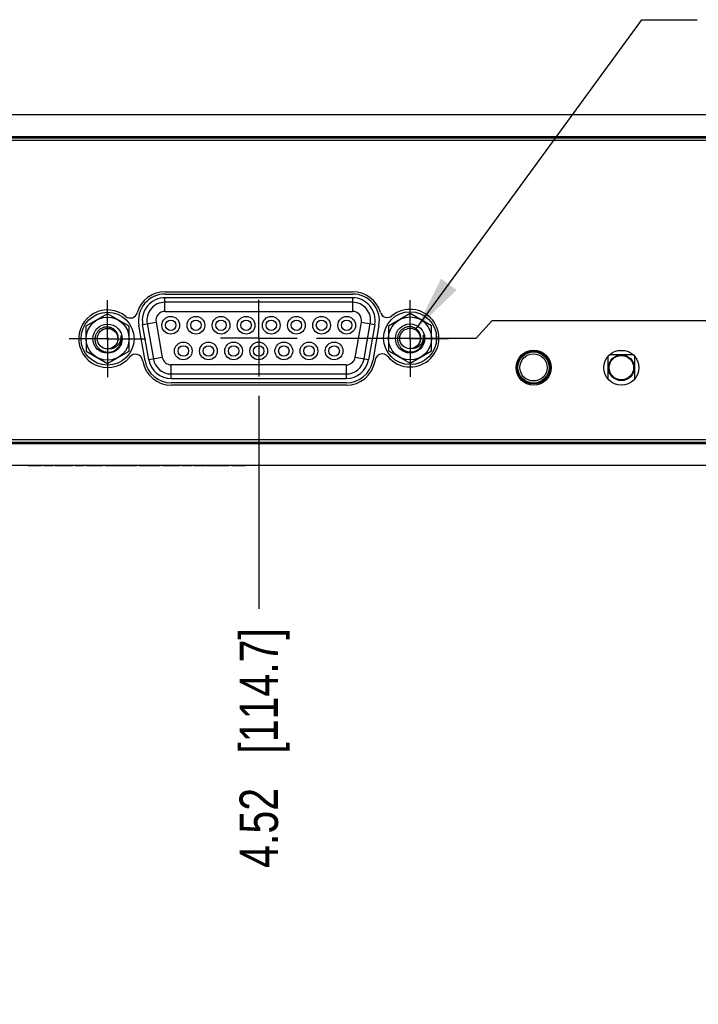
# Model space of a CAD drawing. Header units: inches. Extents: x 0 to 34, y 0 to 22.
# Tile 2 of 106: x 5.9 to 8.1, y 4.3 to 7.5. Entities that reach past the tile are written whole.
import ezdxf

# ---------------------------------------------------------------- set-up
doc = ezdxf.new("R2010")
doc.units = ezdxf.units.IN
doc.header["$LTSCALE"] = 1.87
doc.header["$MEASUREMENT"] = 0
doc.linetypes.add('CENTER', pattern=[0.6, 0.375, -0.075, 0.075, -0.075])
doc.layers.get('0').update_dxf_attribs({"linetype": 'CONTINUOUS'})
for name, color, linetype in [('02___PRT_ALL_AXES', 7, 'CONTINUOUS'), ('DEFAULT_1', 7, 'CENTER'), ('DETAIL', 7, 'CONTINUOUS'), ('DIMENSIONS', 7, 'CONTINUOUS')]:
    doc.layers.add(name, color=color, linetype=linetype)
doc.styles.get("Standard").update_dxf_attribs({"font": 'txt', "width": 0.8})
doc.dimstyles.new('DIMSTYLE_1', dxfattribs={"dimtxt": 0.125, "dimasz": 0.18, "dimexe": 0.125, "dimexo": 0.0625, "dimgap": 0.09, "dimtad": 0, "dimtih": 1, "dimtoh": 1, "dimlfac": 1.333333, "dimzin": 4, "dimdsep": 46, "dimtxsty": 'STANDARD', "dimblk": '_FILLED', "dimblk1": '_FILLED', "dimblk2": '_FILLED', "dimcen": 0.09, "dimadec": 0, "dimazin": 0, "dimtfac": 1, "dimtofl": 0, "dimtmove": 0, "dimatfit": 3, "dimldrblk": '_FILLED', "dimfxl": 1, "dimtolj": 1, "dimtzin": 4, "dimarcsym": 0})
doc.dimstyles.get("Standard").update_dxf_attribs({"dimtxt": 0.125, "dimasz": 0.18, "dimexe": 0.125, "dimexo": 0.0625, "dimgap": 0.09, "dimtad": 0, "dimtih": 1, "dimtoh": 1, "dimdec": 3, "dimzin": 4, "dimdsep": 46, "dimtxsty": 'STANDARD', "dimblk": '_FILLED', "dimblk1": '_FILLED', "dimblk2": '_FILLED', "dimcen": 0.09, "dimadec": 0, "dimazin": 0, "dimtol": 1, "dimtp": 0.01, "dimtm": 0.01, "dimtfac": 1, "dimtdec": 3, "dimtofl": 0, "dimtmove": 0, "dimatfit": 3, "dimldrblk": '_FILLED', "dimfxl": 1, "dimtolj": 1, "dimtzin": 4, "dimarcsym": 0})

# ---------------------------------------------------------------- blocks, each defined once
blk = doc.blocks.new('*D4')
at = {"layer": 'DIMENSIONS', "color": 2, "linetype": 'CONTINUOUS'}
for p, q in [((7.3623, 6.4777), (7.4141, 6.5349)), ((7.4141, 6.5349), (10.1455, 6.5349)), ((6.8426, 6.4777), (7.3623, 6.4777))]:
    blk.add_line(p, q, dxfattribs=at)
at = {"layer": 'DIMENSIONS', "color": 2, "linetype": 'CONTINUOUS', "insert": (10.208, 6.5974), "char_height": 0.125, "width": 0.825, "attachment_point": 1, "line_spacing_factor": 0.9}
blk.add_mtext('.55{\\Ftxt.shx;\\W1.000000;\\H0.125000; }[14]', dxfattribs=at)
blk = doc.blocks.new('_FILLED')
at = {"color": 0, "linetype": 'BYBLOCK'}
blk.add_solid([(0, 0), (-1, 0.174), (-1, -0.174)], dxfattribs=at)
blk = doc.blocks.new('*D30')
at = {"layer": 'DIMENSIONS', "color": 2, "linetype": 'CONTINUOUS'}
blk.add_line((6.655, 6.2901), (6.655, 5.5961), dxfattribs=at)
at = {"layer": 'DIMENSIONS', "color": 2, "linetype": 'CONTINUOUS', "insert": (6.5925, 5.5336), "char_height": 0.125, "width": 1.225, "attachment_point": 3, "rotation": 90, "line_spacing_factor": 0.9}
blk.add_mtext('4.52{\\Ftxt.shx;\\W1.000000;\\H0.125000; }[114.7]', dxfattribs=at)
blk = doc.blocks.new('*D31')
at = {"layer": 'DIMENSIONS', "color": 2, "linetype": 'CONTINUOUS'}
blk.add_line((8.2921, 6.5299), (8.2921, 5.5961), dxfattribs=at)
at = {"layer": 'DIMENSIONS', "color": 2, "linetype": 'CONTINUOUS', "insert": (8.2296, 5.5336), "char_height": 0.125, "width": 1.225, "attachment_point": 3, "rotation": 90, "line_spacing_factor": 0.9}
blk.add_mtext('6.70{\\Ftxt.shx;\\W1.000000;\\H0.125000; }[170.1]', dxfattribs=at)
blk = doc.blocks.new('*D32')
at = {"layer": 'DIMENSIONS', "color": 2, "linetype": 'CONTINUOUS'}
blk.add_line((8.7661, 6.5295), (8.7661, 5.5961), dxfattribs=at)
at = {"layer": 'DIMENSIONS', "color": 2, "linetype": 'CONTINUOUS', "insert": (8.7036, 5.5336), "char_height": 0.125, "width": 1.225, "attachment_point": 3, "rotation": 90, "line_spacing_factor": 0.9}
blk.add_mtext('7.33{\\Ftxt.shx;\\W1.000000;\\H0.125000; }[186.2]', dxfattribs=at)
blk = doc.blocks.new('*D33')
at = {"layer": 'DIMENSIONS', "color": 2, "linetype": 'CONTINUOUS'}
blk.add_line((9.2043, 6.1908), (9.2043, 5.5961), dxfattribs=at)
at = {"layer": 'DIMENSIONS', "color": 2, "linetype": 'CONTINUOUS', "insert": (9.1418, 5.5336), "char_height": 0.125, "width": 1.025, "attachment_point": 3, "rotation": 90, "line_spacing_factor": 0.9}
blk.add_mtext('7.91{\\Ftxt.shx;\\W1.000000;\\H0.125000; }[201]', dxfattribs=at)
blk = doc.blocks.new('*D34')
at = {"layer": 'DIMENSIONS', "color": 2, "linetype": 'CONTINUOUS'}
blk.add_line((9.708, 6.0709), (9.708, 5.5961), dxfattribs=at)
at = {"layer": 'DIMENSIONS', "color": 2, "linetype": 'CONTINUOUS', "insert": (9.6455, 5.5336), "char_height": 0.125, "width": 1.225, "attachment_point": 3, "rotation": 90, "line_spacing_factor": 0.9}
blk.add_mtext('8.59{\\Ftxt.shx;\\W1.000000;\\H0.125000; }[218.1]', dxfattribs=at)

msp = doc.modelspace()

# ---------------------------------------------------------------- linework, layer by layer
at = {"color": 7, "linetype": 'CONTINUOUS'}
for p, q in [((9.6377, 7.2045), (3.3384, 7.2045)), ((3.5894, 7.1295), (9.3867, 7.1295)), ((3.5894, 7.122), (9.3867, 7.122)), ((6.3503, 6.6288), (6.9603, 6.6288)), ((6.3503, 6.6213), (6.9603, 6.6213)), ((6.9598, 6.5943), (6.3497, 6.5943)), ((6.1627, 6.5568), (6.0926, 6.5162)), ((6.2329, 6.5164), (6.1627, 6.5568)), ((7.1471, 6.5576), (7.077, 6.517)), ((7.2173, 6.5173), (7.1471, 6.5576)), ((6.0926, 6.5162), (6.0928, 6.4352)), ((6.233, 6.4354), (6.2329, 6.5164)), ((6.2849, 6.404), (6.2646, 6.5191)), ((6.2916, 6.525), (6.3119, 6.4098)), ((6.9976, 6.4098), (7.0179, 6.525)), ((7.0461, 6.5191), (7.0258, 6.404)), ((7.077, 6.517), (7.0772, 6.436)), ((7.2174, 6.4363), (7.2173, 6.5173)), ((6.0769, 6.4684), (6.0769, 6.4831)), ((7.2326, 6.4899), (7.2326, 6.4651)), ((6.0928, 6.4352), (6.163, 6.3948)), ((6.163, 6.3948), (6.233, 6.4354)), ((7.0772, 6.436), (7.1474, 6.3957)), ((7.1474, 6.3957), (7.2174, 6.4363)), ((7.7916, 6.3443), (7.7916, 6.4184)), ((7.8735, 6.4234), (7.7965, 6.4234)), ((7.8259, 6.4376), (7.8441, 6.4376)), ((7.8358, 6.4383), (7.8358, 6.4376)), ((7.8358, 6.4383), (7.8358, 6.4376)), ((7.8783, 6.3443), (7.8783, 6.4184)), ((6.2775, 6.4026), (6.2769, 6.406)), ((7.0339, 6.4069), (7.0331, 6.4026)), ((6.37, 6.361), (6.9395, 6.361)), ((6.94, 6.332), (6.3706, 6.332)), ((6.94, 6.3245), (6.3706, 6.3245)), ((9.3984, 6.1466), (3.5778, 6.1466)), ((9.3867, 6.138), (3.5894, 6.138)), ((9.6377, 6.063), (3.3384, 6.063)), ((5.9036, 6.0627), (5.9036, 6.063)), ((5.9036, 6.0627), (5.9469, 6.0627)), ((5.9042, 6.0627), (5.9042, 6.063)), ((5.9059, 6.0627), (5.9059, 6.063)), ((5.9081, 6.0627), (5.9081, 6.063)), ((5.9104, 6.0627), (5.9104, 6.063)), ((5.9138, 6.0627), (5.9138, 6.063)), ((5.916, 6.0627), (5.916, 6.063)), ((5.9199, 6.0627), (5.9199, 6.063)), ((5.9233, 6.0627), (5.9233, 6.063)), ((5.9267, 6.0627), (5.9267, 6.063)), ((5.9301, 6.0627), (5.9301, 6.063)), ((5.934, 6.0627), (5.934, 6.063)), ((5.9368, 6.0627), (5.9368, 6.063)), ((5.9396, 6.0627), (5.9396, 6.063)), ((5.9419, 6.0627), (5.9419, 6.063)), ((5.9441, 6.0627), (5.9441, 6.063)), ((5.9458, 6.0627), (5.9458, 6.063)), ((5.9464, 6.0627), (5.9464, 6.063)), ((5.9469, 6.0627), (5.9469, 6.063)), ((5.9554, 6.0627), (5.9554, 6.063)), ((5.9554, 6.0627), (5.9863, 6.0627)), ((5.9616, 6.0627), (5.9616, 6.063)), ((5.9621, 6.0627), (5.9621, 6.063)), ((5.9638, 6.0627), (5.9638, 6.063)), ((5.9661, 6.0627), (5.9661, 6.063)), ((5.9683, 6.0627), (5.9683, 6.063)), ((5.97, 6.0627), (5.97, 6.063)), ((5.9723, 6.0627), (5.9723, 6.063)), ((5.9751, 6.0627), (5.9751, 6.063)), ((5.9768, 6.0627), (5.9768, 6.063)), ((5.9829, 6.0627), (5.9829, 6.063)), ((5.9852, 6.0627), (5.9852, 6.063)), ((5.9863, 6.0627), (5.9863, 6.063)), ((5.9919, 6.0627), (5.9919, 6.063)), ((5.9919, 6.0627), (6.0488, 6.0627)), ((5.997, 6.0627), (5.997, 6.063)), ((6.0032, 6.0627), (6.0032, 6.063)), ((6.0088, 6.0627), (6.0088, 6.063)), ((6.0099, 6.0627), (6.0099, 6.063)), ((6.0122, 6.0627), (6.0122, 6.063)), ((6.015, 6.0627), (6.015, 6.063)), ((6.0167, 6.0627), (6.0167, 6.063)), ((6.0178, 6.0627), (6.0178, 6.063)), ((6.024, 6.0627), (6.024, 6.063)), ((6.0257, 6.0627), (6.0257, 6.063)), ((6.0302, 6.0627), (6.0302, 6.063)), ((6.0347, 6.0627), (6.0347, 6.063)), ((6.0392, 6.0627), (6.0392, 6.063)), ((6.0426, 6.0627), (6.0426, 6.063)), ((6.0448, 6.0627), (6.0448, 6.063)), ((6.0471, 6.0627), (6.0471, 6.063)), ((6.0482, 6.0627), (6.0482, 6.063)), ((6.0488, 6.0627), (6.0488, 6.063)), ((6.0572, 6.0627), (6.0572, 6.063)), ((6.0572, 6.0627), (6.0848, 6.0627)), ((6.0634, 6.0627), (6.0634, 6.063)), ((6.0639, 6.0627), (6.0639, 6.063)), ((6.0656, 6.0627), (6.0656, 6.063)), ((6.0679, 6.0627), (6.0679, 6.063)), ((6.0701, 6.0627), (6.0701, 6.063)), ((6.0718, 6.0627), (6.0718, 6.063)), ((6.0741, 6.0627), (6.0741, 6.063)), ((6.0769, 6.0627), (6.0769, 6.063)), ((6.0786, 6.0627), (6.0786, 6.063)), ((6.0848, 6.0627), (6.0848, 6.063)), ((6.0938, 6.0627), (6.0938, 6.063)), ((6.0938, 6.0627), (6.1466, 6.0627)), ((6.0988, 6.0627), (6.0988, 6.063)), ((6.105, 6.0627), (6.105, 6.063)), ((6.1106, 6.0627), (6.1106, 6.063)), ((6.1247, 6.0627), (6.1247, 6.063)), ((6.1388, 6.0627), (6.1388, 6.063)), ((6.1466, 6.0627), (6.1466, 6.063)), ((6.1556, 6.0627), (6.1556, 6.063)), ((6.1556, 6.0627), (6.2569, 6.0627)), ((6.1646, 6.0627), (6.1646, 6.063)), ((6.1725, 6.0627), (6.1725, 6.063)), ((6.1866, 6.0627), (6.1866, 6.063)), ((6.2006, 6.0627), (6.2006, 6.063)), ((6.2085, 6.0627), (6.2085, 6.063)), ((6.2119, 6.0627), (6.2119, 6.063)), ((6.2175, 6.0627), (6.2175, 6.063)), ((6.2338, 6.0627), (6.2338, 6.063)), ((6.2406, 6.0627), (6.2406, 6.063)), ((6.2569, 6.0627), (6.2569, 6.063)), ((6.2659, 6.0627), (6.2659, 6.063)), ((6.2659, 6.0627), (6.3339, 6.0627)), ((6.2664, 6.0627), (6.2664, 6.063)), ((6.2738, 6.0627), (6.2738, 6.063)), ((6.285, 6.0627), (6.285, 6.063)), ((6.2963, 6.0627), (6.2963, 6.063)), ((6.3036, 6.0627), (6.3036, 6.063)), ((6.3041, 6.0627), (6.3041, 6.063)), ((6.3339, 6.0627), (6.3339, 6.063)), ((6.3429, 6.0627), (6.3429, 6.063)), ((6.3429, 6.0627), (6.3969, 6.0627)), ((6.3441, 6.0627), (6.3441, 6.063)), ((6.3469, 6.0627), (6.3469, 6.063)), ((6.3486, 6.0627), (6.3486, 6.063)), ((6.3508, 6.0627), (6.3508, 6.063)), ((6.3525, 6.0627), (6.3525, 6.063)), ((6.3542, 6.0627), (6.3542, 6.063)), ((6.3548, 6.0627), (6.3548, 6.063)), ((6.3581, 6.0627), (6.3581, 6.063)), ((6.3744, 6.0627), (6.3744, 6.063)), ((6.3795, 6.0627), (6.3795, 6.063)), ((6.3958, 6.0627), (6.3958, 6.063)), ((6.3969, 6.0627), (6.3969, 6.063)), ((6.4048, 6.0627), (6.4048, 6.063)), ((6.4048, 6.0627), (6.4363, 6.0627)), ((6.4059, 6.0627), (6.4059, 6.063)), ((6.4071, 6.0627), (6.4071, 6.063)), ((6.4076, 6.0627), (6.4076, 6.063)), ((6.4099, 6.0627), (6.4099, 6.063)), ((6.4121, 6.0627), (6.4121, 6.063)), ((6.4155, 6.0627), (6.4155, 6.063)), ((6.4183, 6.0627), (6.4183, 6.063)), ((6.4217, 6.0627), (6.4217, 6.063)), ((6.4245, 6.0627), (6.4245, 6.063)), ((6.4279, 6.0627), (6.4279, 6.063)), ((6.4301, 6.0627), (6.4301, 6.063)), ((6.4324, 6.0627), (6.4324, 6.063)), ((6.4329, 6.0627), (6.4329, 6.063)), ((6.4346, 6.0627), (6.4346, 6.063)), ((6.4363, 6.0627), (6.4363, 6.063)), ((6.4436, 6.0627), (6.4436, 6.063)), ((6.4436, 6.0627), (6.4802, 6.0627)), ((6.4442, 6.0627), (6.4442, 6.063)), ((6.4448, 6.0627), (6.4448, 6.063)), ((6.4459, 6.0627), (6.4459, 6.063)), ((6.447, 6.0627), (6.447, 6.063)), ((6.4487, 6.0627), (6.4487, 6.063)), ((6.4504, 6.0627), (6.4504, 6.063)), ((6.4521, 6.0627), (6.4521, 6.063)), ((6.4549, 6.0627), (6.4549, 6.063)), ((6.4571, 6.0627), (6.4571, 6.063)), ((6.4611, 6.0627), (6.4611, 6.063)), ((6.4633, 6.0627), (6.4633, 6.063)), ((6.4661, 6.0627), (6.4661, 6.063)), ((6.4678, 6.0627), (6.4678, 6.063)), ((6.4695, 6.0627), (6.4695, 6.063)), ((6.4712, 6.0627), (6.4712, 6.063)), ((6.4723, 6.0627), (6.4723, 6.063)), ((6.4734, 6.0627), (6.4734, 6.063)), ((6.474, 6.0627), (6.474, 6.063)), ((6.4746, 6.0627), (6.4746, 6.063)), ((6.4751, 6.0627), (6.4751, 6.063)), ((6.4774, 6.0627), (6.4774, 6.063)), ((6.4779, 6.0627), (6.4779, 6.063)), ((6.4791, 6.0627), (6.4791, 6.063)), ((6.4802, 6.0627), (6.4802, 6.063)), ((6.4836, 6.0627), (6.4836, 6.063)), ((6.4836, 6.0627), (6.5578, 6.0627)), ((6.4847, 6.0627), (6.4847, 6.063)), ((6.4869, 6.0627), (6.4869, 6.063)), ((6.4892, 6.0627), (6.4892, 6.063)), ((6.4926, 6.0627), (6.4926, 6.063)), ((6.4971, 6.0627), (6.4971, 6.063)), ((6.5016, 6.0627), (6.5016, 6.063)), ((6.5061, 6.0627), (6.5061, 6.063)), ((6.5078, 6.0627), (6.5078, 6.063)), ((6.5139, 6.0627), (6.5139, 6.063)), ((6.5162, 6.0627), (6.5162, 6.063)), ((6.519, 6.0627), (6.519, 6.063)), ((6.5213, 6.0627), (6.5213, 6.063)), ((6.5229, 6.0627), (6.5229, 6.063)), ((6.5443, 6.0627), (6.5443, 6.063)), ((6.5471, 6.0627), (6.5471, 6.063)), ((6.5505, 6.0627), (6.5505, 6.063)), ((6.5528, 6.0627), (6.5528, 6.063)), ((6.555, 6.0627), (6.555, 6.063)), ((6.5556, 6.0627), (6.5556, 6.063)), ((6.5567, 6.0627), (6.5567, 6.063)), ((6.5578, 6.0627), (6.5578, 6.063)), ((6.5668, 6.0627), (6.5668, 6.063)), ((6.5668, 6.0627), (6.6101, 6.0627)), ((6.573, 6.0627), (6.573, 6.063)), ((6.5747, 6.0627), (6.5747, 6.063)), ((6.5781, 6.0627), (6.5781, 6.063)), ((6.5803, 6.0627), (6.5803, 6.063)), ((6.5843, 6.0627), (6.5843, 6.063)), ((6.5876, 6.0627), (6.5876, 6.063)), ((6.5899, 6.0627), (6.5899, 6.063)), ((6.5916, 6.0627), (6.5916, 6.063)), ((6.5938, 6.0627), (6.5938, 6.063)), ((6.5966, 6.0627), (6.5966, 6.063)), ((6.5989, 6.0627), (6.5989, 6.063)), ((6.6028, 6.0627), (6.6028, 6.063)), ((6.6062, 6.0627), (6.6062, 6.063)), ((6.6079, 6.0627), (6.6079, 6.063)), ((6.6096, 6.0627), (6.6096, 6.063)), ((6.6101, 6.0627), (6.6101, 6.063))]:
    msp.add_line(p, q, dxfattribs=at)
at = {"color": 9, "linetype": 'CONTINUOUS'}
for p, q in [((3.2681, 7.1342), (9.708, 7.1342)), ((6.3497, 6.5648), (6.3497, 6.6091)), ((6.9598, 6.6091), (6.3497, 6.6091)), ((6.9598, 6.6091), (6.9598, 6.5648)), ((6.3497, 6.5648), (6.9598, 6.5648)), ((6.277, 6.5224), (6.3206, 6.5301)), ((6.2973, 6.4073), (6.277, 6.5224)), ((6.3206, 6.5301), (6.3409, 6.415)), ((6.9685, 6.415), (6.9888, 6.5301)), ((6.9888, 6.5301), (7.0325, 6.5224)), ((7.0325, 6.5224), (7.0122, 6.4073)), ((6.3409, 6.415), (6.2973, 6.4073)), ((7.0122, 6.4073), (6.9685, 6.415)), ((6.9395, 6.3906), (6.37, 6.3906)), ((6.37, 6.3463), (6.37, 6.3906)), ((6.9395, 6.3906), (6.9395, 6.3463)), ((6.37, 6.3463), (6.9395, 6.3463)), ((9.708, 6.1334), (3.2681, 6.1334))]:
    msp.add_line(p, q, dxfattribs=at)
at = {"color": 7, "linetype": 'CONTINUOUS'}
for centre, radius in [((6.1628, 6.4758), 0.0862), ((6.1628, 6.4758), 0.0701), ((6.3685, 6.5196), 0.0288), ((6.4503, 6.5196), 0.0288), ((6.5321, 6.5196), 0.0288), ((6.6138, 6.5196), 0.0288), ((6.6956, 6.5196), 0.0288), ((6.7774, 6.5196), 0.0288), ((6.8592, 6.5196), 0.0288), ((6.941, 6.5196), 0.0288), ((7.1473, 6.4775), 0.0862), ((7.1472, 6.4766), 0.0701), ((6.1628, 6.4758), 0.0475), ((6.1628, 6.4758), 0.0334), ((6.3685, 6.5196), 0.017), ((6.4503, 6.5196), 0.017), ((6.5321, 6.5196), 0.017), ((6.6138, 6.5196), 0.017), ((6.6956, 6.5196), 0.017), ((6.7774, 6.5196), 0.017), ((6.8592, 6.5196), 0.017), ((6.941, 6.5196), 0.017), ((7.1472, 6.4766), 0.0475), ((7.1472, 6.4766), 0.0334), ((6.1628, 6.4758), 0.0026), ((7.1472, 6.4766), 0.0026), ((6.4094, 6.4358), 0.0288), ((6.4094, 6.4358), 0.017), ((6.4912, 6.4358), 0.0288), ((6.4912, 6.4358), 0.017), ((6.5729, 6.4358), 0.0288), ((6.5729, 6.4358), 0.017), ((6.6547, 6.4358), 0.0288), ((6.6547, 6.4358), 0.017), ((6.7365, 6.4358), 0.0288), ((6.7365, 6.4358), 0.017), ((6.8183, 6.4358), 0.0288), ((6.8183, 6.4358), 0.017), ((6.9001, 6.4358), 0.0288), ((6.9001, 6.4358), 0.017), ((7.5491, 6.3814), 0.057), ((7.5491, 6.3821), 0.0532), ((7.5491, 6.3821), 0.0506), ((7.5491, 6.3823), 0.0442), ((7.835, 6.3814), 0.057), ((7.835, 6.3814), 0.042)]:
    msp.add_circle(centre, radius, dxfattribs=at)
at = {"color": 9, "linetype": 'CONTINUOUS'}
msp.add_circle((7.835, 6.3814), 0.0397, dxfattribs=at)
at = {"color": 7, "linetype": 'CONTINUOUS'}
for centre, radius, start, end in [((6.3503, 6.5342), 0.0946, 90, 164.0566), ((6.3503, 6.5342), 0.0871, 90, 190), ((6.9603, 6.5342), 0.0946, 16.8288, 90), ((6.9603, 6.5342), 0.0871, 350, 90), ((6.3497, 6.5353), 0.0591, 90, 190), ((6.9598, 6.5353), 0.0591, 350, 90), ((6.1628, 6.4758), 0.0938, 50.8288, 320.9344), ((6.2368, 6.5666), 0.0234, 230.8288, 344.0566), ((7.0733, 6.5684), 0.0234, 196.8288, 309.147), ((7.1473, 6.4775), 0.0938, 219.6087, 129.147), ((6.1647, 6.4762), 0.0443, 267.6886, 293.7946), ((6.2538, 6.4019), 0.0234, 10, 140.9344), ((7.057, 6.4028), 0.0234, 39.6087, 170), ((7.1491, 6.477), 0.0443, 267.6886, 293.7946), ((6.3706, 6.4191), 0.0946, 190, 270), ((6.3706, 6.4191), 0.0871, 190, 270), ((6.37, 6.4201), 0.0591, 190, 270), ((6.9395, 6.4201), 0.0591, 270, 350), ((6.94, 6.4191), 0.0871, 270, 350), ((6.94, 6.4191), 0.0946, 270, 350), ((7.5491, 6.3823), 0.057, 180.914, 359.086)]:
    msp.add_arc(centre, radius, start, end, dxfattribs=at)
at = {"color": 9, "linetype": 'CONTINUOUS'}
for centre, radius, start, end in [((6.3497, 6.5353), 0.0738, 90, 190), ((6.9598, 6.5353), 0.0738, 350, 90), ((6.3497, 6.5353), 0.0295, 90, 190), ((6.9598, 6.5353), 0.0295, 350, 90), ((6.1628, 6.4758), 0.0447, 296.1726, 10.9936), ((7.1472, 6.4766), 0.0447, 296.1726, 10.9936), ((6.37, 6.4201), 0.0295, 190, 270), ((6.9395, 6.4201), 0.0295, 270, 350), ((6.37, 6.4201), 0.0738, 190, 270), ((6.9395, 6.4201), 0.0738, 270, 350)]:
    msp.add_arc(centre, radius, start, end, dxfattribs=at)
at = {"color": 7, "linetype": 'CONTINUOUS'}
for points, knots in [([(6.1627, 6.5137), (6.1614, 6.5138), (6.1587, 6.5138), (6.1547, 6.5133), (6.1508, 6.5125), (6.147, 6.5112), (6.1433, 6.5095), (6.1398, 6.5075), (6.1366, 6.5052), (6.1336, 6.5025), (6.1309, 6.4995), (6.1285, 6.4962), (6.1264, 6.4928), (6.1247, 6.4891), (6.1234, 6.4853), (6.1226, 6.4821), (6.1222, 6.4794), (6.122, 6.4774), (6.1219, 6.4754), (6.1218, 6.4734), (6.1219, 6.4714), (6.1222, 6.4687), (6.1227, 6.4654), (6.1237, 6.4615), (6.1251, 6.4577), (6.1268, 6.4541), (6.1289, 6.4507), (6.1313, 6.4474), (6.1341, 6.4445), (6.137, 6.4417), (6.1402, 6.4393), (6.1437, 6.4372), (6.1473, 6.4354), (6.151, 6.434), (6.1549, 6.4329), (6.1589, 6.4322), (6.1615, 6.432), (6.1629, 6.4319)], [0, 0, 0, 0, 0.031242, 0.062485, 0.093728, 0.124972, 0.156216, 0.187461, 0.218706, 0.249953, 0.2812, 0.312446, 0.343692, 0.374939, 0.406188, 0.437436, 0.453065, 0.468694, 0.484323, 0.499953, 0.515583, 0.531212, 0.562462, 0.593713, 0.624963, 0.656214, 0.687466, 0.718719, 0.749972, 0.781224, 0.812476, 0.843729, 0.874982, 0.906236, 0.937491, 0.968745, 1, 1, 1, 1]), ([(6.1852, 6.451), (6.1855, 6.4513), (6.1862, 6.4519), (6.1872, 6.4528), (6.1881, 6.4537), (6.1891, 6.4547), (6.1899, 6.4557), (6.1911, 6.4571), (6.1924, 6.4589), (6.1937, 6.4613), (6.1949, 6.4637), (6.1959, 6.4662), (6.1967, 6.4687), (6.1973, 6.4714), (6.1977, 6.474), (6.1978, 6.4767), (6.1978, 6.4794), (6.1976, 6.4821), (6.1971, 6.4847), (6.1965, 6.4874), (6.1957, 6.4899), (6.1946, 6.4924), (6.1934, 6.4948), (6.192, 6.4971), (6.1905, 6.4993), (6.1888, 6.5014), (6.1863, 6.504), (6.1835, 6.5063), (6.1806, 6.5083), (6.1782, 6.5096), (6.1758, 6.5107), (6.1733, 6.5117), (6.1707, 6.5125), (6.1681, 6.5131), (6.1654, 6.5135), (6.1636, 6.5137), (6.1627, 6.5137)], [0, 0, 0, 0, 0.015625, 0.031253, 0.046877, 0.062501, 0.078127, 0.093752, 0.124998, 0.156244, 0.18749, 0.218737, 0.249985, 0.281233, 0.31248, 0.343729, 0.374979, 0.406229, 0.437479, 0.468729, 0.499979, 0.531231, 0.562484, 0.593737, 0.624989, 0.65624, 0.687492, 0.749957, 0.781212, 0.812466, 0.843721, 0.874976, 0.906232, 0.937487, 0.968743, 1, 1, 1, 1]), ([(7.1472, 6.5146), (7.1458, 6.5146), (7.1432, 6.5146), (7.1392, 6.5142), (7.1352, 6.5133), (7.1314, 6.5121), (7.1277, 6.5104), (7.1243, 6.5084), (7.121, 6.506), (7.118, 6.5033), (7.1153, 6.5003), (7.1129, 6.4971), (7.1109, 6.4936), (7.1092, 6.49), (7.1079, 6.4862), (7.1071, 6.4829), (7.1066, 6.4803), (7.1064, 6.4783), (7.1063, 6.4763), (7.1063, 6.4742), (7.1064, 6.4722), (7.1066, 6.4696), (7.1071, 6.4663), (7.1081, 6.4624), (7.1095, 6.4586), (7.1113, 6.455), (7.1134, 6.4515), (7.1158, 6.4483), (7.1185, 6.4453), (7.1215, 6.4426), (7.1247, 6.4402), (7.1281, 6.4381), (7.1317, 6.4363), (7.1355, 6.4349), (7.1393, 6.4338), (7.1433, 6.4331), (7.146, 6.4328), (7.1473, 6.4328)], [0, 0, 0, 0, 0.031242, 0.062485, 0.093728, 0.124972, 0.156216, 0.187461, 0.218706, 0.249953, 0.2812, 0.312446, 0.343692, 0.374939, 0.406188, 0.437436, 0.453065, 0.468694, 0.484323, 0.499953, 0.515583, 0.531212, 0.562462, 0.593713, 0.624963, 0.656214, 0.687466, 0.718719, 0.749972, 0.781224, 0.812476, 0.843729, 0.874982, 0.906236, 0.937491, 0.968745, 1, 1, 1, 1]), ([(7.1696, 6.4519), (7.1699, 6.4521), (7.1706, 6.4527), (7.1716, 6.4536), (7.1726, 6.4546), (7.1735, 6.4555), (7.1744, 6.4566), (7.1755, 6.458), (7.1768, 6.4598), (7.1782, 6.4621), (7.1793, 6.4645), (7.1803, 6.467), (7.1811, 6.4696), (7.1817, 6.4722), (7.1821, 6.4749), (7.1823, 6.4776), (7.1822, 6.4803), (7.182, 6.4829), (7.1816, 6.4856), (7.1809, 6.4882), (7.1801, 6.4908), (7.1791, 6.4933), (7.1779, 6.4957), (7.1765, 6.498), (7.1749, 6.5002), (7.1732, 6.5022), (7.1707, 6.5048), (7.168, 6.5071), (7.165, 6.5091), (7.1626, 6.5105), (7.1602, 6.5116), (7.1577, 6.5126), (7.1551, 6.5134), (7.1525, 6.514), (7.1499, 6.5144), (7.1481, 6.5145), (7.1472, 6.5146)], [0, 0, 0, 0, 0.015625, 0.031253, 0.046877, 0.062501, 0.078127, 0.093752, 0.124998, 0.156244, 0.18749, 0.218737, 0.249985, 0.281233, 0.31248, 0.343729, 0.374979, 0.406229, 0.437479, 0.468729, 0.499979, 0.531231, 0.562484, 0.593737, 0.624989, 0.65624, 0.687492, 0.749957, 0.781212, 0.812466, 0.843721, 0.874976, 0.906232, 0.937487, 0.968743, 1, 1, 1, 1]), ([(6.2067, 6.4843), (6.2068, 6.4837), (6.2068, 6.4823), (6.2067, 6.4796), (6.2064, 6.477), (6.2059, 6.4744), (6.2055, 6.4724), (6.205, 6.4705), (6.2042, 6.4679), (6.2032, 6.4655), (6.202, 6.4631), (6.2007, 6.4607), (6.1988, 6.458), (6.1963, 6.4549), (6.1935, 6.452), (6.1904, 6.4495), (6.1876, 6.4477), (6.1852, 6.4464), (6.1834, 6.4456), (6.1816, 6.4449), (6.1797, 6.4442), (6.1778, 6.4437), (6.1758, 6.4433), (6.1739, 6.443), (6.1719, 6.4428), (6.1699, 6.4427), (6.1686, 6.4428), (6.1679, 6.4428)], [0, 0, 0, 0, 0.031374, 0.062736, 0.125405, 0.156749, 0.188099, 0.219444, 0.250776, 0.313384, 0.344689, 0.37599, 0.438552, 0.501079, 0.563577, 0.626063, 0.688494, 0.719693, 0.750876, 0.782047, 0.813215, 0.844378, 0.87553, 0.90667, 0.937794, 0.968904, 1, 1, 1, 1]), ([(6.2069, 6.486), (6.2069, 6.486), (6.2068, 6.4858), (6.2067, 6.4856), (6.2067, 6.4855), (6.2067, 6.4853), (6.2067, 6.4852), (6.2067, 6.4851), (6.2067, 6.485), (6.2067, 6.4848), (6.2067, 6.4845), (6.2067, 6.4844), (6.2067, 6.4843)], [0, 0, 0, 0, 0.108852, 0.225989, 0.350092, 0.414184, 0.479012, 0.544133, 0.609245, 0.739188, 0.869269, 1, 1, 1, 1]), ([(6.2085, 6.4719), (6.2086, 6.4725), (6.2086, 6.4737), (6.2087, 6.4755), (6.2086, 6.477), (6.2086, 6.4782), (6.2085, 6.4791), (6.2084, 6.48), (6.2083, 6.4809), (6.2082, 6.4816), (6.2081, 6.4822), (6.208, 6.4827), (6.2079, 6.4831), (6.2078, 6.4835), (6.2077, 6.484), (6.2076, 6.4843), (6.2075, 6.4846), (6.2074, 6.4848), (6.2074, 6.485), (6.2073, 6.4852), (6.2072, 6.4854), (6.2072, 6.4856), (6.2071, 6.4857), (6.2071, 6.4858), (6.207, 6.4858), (6.207, 6.4859), (6.2069, 6.486), (6.2069, 6.486), (6.2069, 6.486)], [0, 0, 0, 0, 0.125385, 0.250767, 0.376142, 0.438829, 0.501512, 0.56419, 0.626858, 0.689514, 0.720835, 0.75215, 0.783456, 0.81475, 0.846028, 0.877279, 0.89289, 0.908486, 0.924062, 0.939607, 0.955104, 0.962823, 0.970511, 0.978151, 0.985707, 0.993089, 0.996643, 1, 1, 1, 1]), ([(7.1912, 6.4852), (7.1912, 6.4845), (7.1912, 6.4832), (7.1911, 6.4805), (7.1908, 6.4778), (7.1904, 6.4752), (7.1899, 6.4733), (7.1894, 6.4713), (7.1886, 6.4688), (7.1876, 6.4663), (7.1864, 6.4639), (7.1851, 6.4616), (7.1833, 6.4588), (7.1807, 6.4557), (7.1779, 6.4529), (7.1748, 6.4504), (7.172, 6.4486), (7.1697, 6.4473), (7.1679, 6.4465), (7.166, 6.4457), (7.1641, 6.4451), (7.1622, 6.4446), (7.1603, 6.4442), (7.1583, 6.4439), (7.1563, 6.4437), (7.1543, 6.4436), (7.153, 6.4436), (7.1523, 6.4437)], [0, 0, 0, 0, 0.031374, 0.062736, 0.125405, 0.156749, 0.188099, 0.219444, 0.250776, 0.313384, 0.344689, 0.37599, 0.438552, 0.501079, 0.563577, 0.626063, 0.688494, 0.719693, 0.750876, 0.782047, 0.813215, 0.844378, 0.87553, 0.90667, 0.937794, 0.968904, 1, 1, 1, 1]), ([(7.1913, 6.4869), (7.1913, 6.4868), (7.1912, 6.4867), (7.1912, 6.4865), (7.1911, 6.4863), (7.1911, 6.4862), (7.1911, 6.4861), (7.1911, 6.486), (7.1911, 6.4858), (7.1911, 6.4856), (7.1911, 6.4854), (7.1912, 6.4853), (7.1912, 6.4852)], [0, 0, 0, 0, 0.108852, 0.225989, 0.350092, 0.414184, 0.479012, 0.544133, 0.609245, 0.739188, 0.869269, 1, 1, 1, 1]), ([(7.1929, 6.4728), (7.193, 6.4734), (7.1931, 6.4746), (7.1931, 6.4764), (7.1931, 6.4779), (7.193, 6.4791), (7.1929, 6.48), (7.1928, 6.4809), (7.1927, 6.4817), (7.1926, 6.4825), (7.1925, 6.4831), (7.1924, 6.4835), (7.1923, 6.4839), (7.1922, 6.4844), (7.1921, 6.4848), (7.192, 6.4852), (7.1919, 6.4855), (7.1919, 6.4857), (7.1918, 6.4859), (7.1917, 6.4861), (7.1917, 6.4863), (7.1916, 6.4864), (7.1916, 6.4865), (7.1915, 6.4866), (7.1915, 6.4867), (7.1914, 6.4868), (7.1914, 6.4868), (7.1913, 6.4869), (7.1913, 6.4869)], [0, 0, 0, 0, 0.125385, 0.250767, 0.376142, 0.438829, 0.501512, 0.56419, 0.626858, 0.689514, 0.720835, 0.75215, 0.783456, 0.81475, 0.846028, 0.877279, 0.89289, 0.908486, 0.924062, 0.939607, 0.955104, 0.962823, 0.970511, 0.978151, 0.985707, 0.993089, 0.996643, 1, 1, 1, 1]), ([(6.1825, 6.4356), (6.1834, 6.436), (6.1852, 6.4369), (6.1877, 6.4383), (6.1902, 6.4399), (6.1925, 6.4417), (6.1947, 6.4436), (6.1968, 6.4457), (6.1987, 6.4479), (6.2005, 6.4502), (6.2021, 6.4527), (6.2036, 6.4552), (6.2049, 6.4578), (6.206, 6.4605), (6.2069, 6.4633), (6.2077, 6.4661), (6.2082, 6.469), (6.2084, 6.471), (6.2085, 6.4719)], [0, 0, 0, 0, 0.06247, 0.124946, 0.187427, 0.249913, 0.312402, 0.374897, 0.437395, 0.499896, 0.562401, 0.62491, 0.687421, 0.749935, 0.812452, 0.874968, 0.937484, 1, 1, 1, 1]), ([(7.167, 6.4365), (7.1679, 6.4369), (7.1696, 6.4377), (7.1722, 6.4392), (7.1746, 6.4408), (7.1769, 6.4426), (7.1792, 6.4445), (7.1812, 6.4466), (7.1832, 6.4488), (7.1849, 6.4511), (7.1866, 6.4535), (7.188, 6.4561), (7.1893, 6.4587), (7.1904, 6.4614), (7.1913, 6.4642), (7.1921, 6.467), (7.1926, 6.4699), (7.1929, 6.4718), (7.1929, 6.4728)], [0, 0, 0, 0, 0.06247, 0.124946, 0.187427, 0.249913, 0.312402, 0.374897, 0.437395, 0.499896, 0.562401, 0.62491, 0.687421, 0.749935, 0.812452, 0.874968, 0.937484, 1, 1, 1, 1])]:
    msp.add_open_spline(points, degree=3, knots=knots, dxfattribs=at)
at = {"layer": '02___PRT_ALL_AXES', "color": 7, "linetype": 'CENTER'}
for q in [(6.655, 6.6028), (6.5299, 6.4777), (6.7801, 6.4777), (6.655, 6.3526)]:
    msp.add_line((6.655, 6.4777), q, dxfattribs=at)
at = {"layer": 'DEFAULT_1', "color": 7, "linetype": 'CENTER'}
for p, q in [((6.1628, 6.4758), (6.1628, 6.6008)), ((7.1472, 6.4766), (7.1472, 6.6017)), ((7.1472, 6.4766), (7.0222, 6.4766)), ((7.1472, 6.4766), (7.2723, 6.4766)), ((7.1472, 6.4766), (7.1472, 6.3516)), ((6.1628, 6.4758), (6.0378, 6.4758)), ((6.1628, 6.4758), (6.1628, 6.3508)), ((6.1628, 6.4758), (6.2878, 6.4758))]:
    msp.add_line(p, q, dxfattribs=at)

# ---------------------------------------------------------------- dimensions: what is measured, and where the dimension line sits
at = {"layer": 'DIMENSIONS', "color": 2, "linetype": 'CONTINUOUS'}
for feature_location, offset, dtype, origin, picture, middle in [((6.8426, 6.4777), (3.3029, 0.0572), 0, (6.7801, 6.063), '*D4', (10.6205, 6.5349)), ((8.2921, 6.5299), (0, -0.9337), 1, (3.2681, 6.5924), '*D31', (8.2921, 4.9211)), ((8.7661, 6.5295), (0, -0.9333), 1, (3.2681, 6.592), '*D32', (8.7661, 4.9211)), ((6.655, 6.2901), (0, -0.694), 1, (3.2681, 6.3526), '*D30', (6.655, 4.9211)), ((9.2043, 6.1908), (0, -0.5947), 1, (3.2681, 6.2533), '*D33', (9.2043, 5.0211)), ((9.708, 6.0709), (0, -0.4747), 1, (3.2681, 6.1334), '*D34', (9.708, 4.9211))]:
    dim = msp.add_ordinate_dim(feature_location=feature_location, offset=offset, dtype=dtype, origin=origin, dimstyle='DIMSTYLE_1', override={"dimtad": 1, "dimtih": 0, "dimtoh": 0}, dxfattribs=at)
    dim.commit()
    dim.dimension.update_dxf_attribs({"geometry": picture, "text_midpoint": middle})

# ---------------------------------------------------------------- leaders
at = {"layer": 'DETAIL', "color": 2, "linetype": 'CONTINUOUS'}
msp.add_leader([(7.1674, 6.5075), (7.9019, 7.5145), (8.0819, 7.5145)], dimstyle='STANDARD', override={"dimtad": 0}, dxfattribs=at)

doc.saveas('drawing.dxf')
